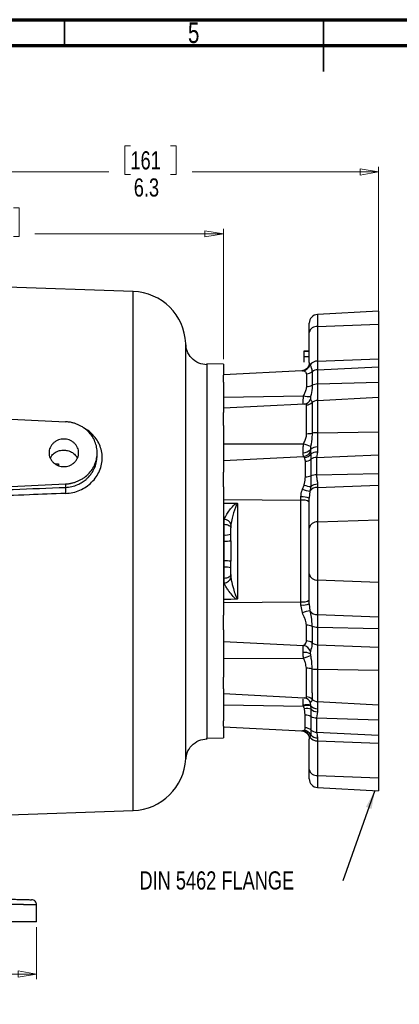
# Model space of a CAD drawing. Header units: inches. Extents: x 0.6 to 16.3, y 0.2 to 11.5.
# Tile 24 of 33: x 6.2 to 9, y 4 to 11.5. Entities that reach past the tile are written whole.
import ezdxf

# ---------------------------------------------------------------- set-up
doc = ezdxf.new("R2010")
doc.units = ezdxf.units.IN
doc.header["$MEASUREMENT"] = 0
doc.styles.add('SLDTEXTSTYLE0', font='TXT', dxfattribs={"width": 0.75})
doc.dimstyles.new('SLDDIMSTYLE1', dxfattribs={"dimtxt": 0.137795, "dimasz": 0.14, "dimexe": 0, "dimexo": 0.0625, "dimgap": 0.034449, "dimtad": 0, "dimdec": 1, "dimlfac": 1.5, "dimrnd": 1e-09, "dimzin": 12, "dimdsep": 46, "dimtxsty": 'SLDTEXTSTYLE0', "dimblk1": 'CLOSED', "dimblk2": 'CLOSED', "dimsah": 1, "dimcen": 0.09, "dimadec": 0, "dimazin": 3, "dimtfac": 1, "dimtdec": 1, "dimtofl": 0, "dimtmove": 0, "dimatfit": 3, "dimldrblk": 'CLOSED', "dimfxl": 0, "dimfrac": 2, "dimtolj": 1, "dimtzin": 12, "dimarcsym": 0})
doc.dimstyles.new('SLDDIMSTYLE4', dxfattribs={"dimtxt": 0.18, "dimasz": 0.14, "dimexe": 0, "dimexo": 0.0625, "dimgap": 0, "dimtad": 0, "dimtih": 1, "dimtoh": 1, "dimdec": 0, "dimrnd": 1e-09, "dimzin": 0, "dimdsep": 46, "dimtxsty": 'Standard', "dimsah": 1, "dimcen": 0.09, "dimadec": 0, "dimazin": 0, "dimtfac": 0.14, "dimtdec": 0, "dimtofl": 0, "dimtmove": 0, "dimatfit": 3, "dimfxl": 0, "dimfrac": 2, "dimtolj": 1, "dimtzin": 0, "dimarcsym": 0})

# ---------------------------------------------------------------- blocks, each defined once
blk = doc.blocks.new('_Closed')
at = {"color": 0, "linetype": 'ByBlock', "lineweight": -2}
for p, q in [((-1, 0.166667), (0, 0)), ((-1, 0.166667), (-1, -0.166667)), ((0, 0), (-1, -0.166667)), ((0, 0), (-1, 0))]:
    blk.add_line(p, q, dxfattribs=at)
blk = doc.blocks.new('_D_7')
at = {"color": 7, "linetype": 'Continuous', "lineweight": 0}
for p, q in [((6.9983, 10.538), (6.9563, 10.538)), ((6.9563, 10.538), (6.9563, 10.3192)), ((7.3037, 10.538), (7.3457, 10.538)), ((7.3457, 10.538), (7.3457, 10.3192)), ((4.6589, 10.2779), (4.6589, 10.3789)), ((4.6589, 10.3395), (6.8354, 10.3395)), ((6.9563, 10.3192), (6.9983, 10.3192)), ((7.3457, 10.3192), (7.3037, 10.3192)), ((8.8836, 10.3395), (7.4665, 10.3395)), ((8.8836, 9.2231), (8.8836, 10.3789))]:
    blk.add_line(p, q, dxfattribs=at)
at = {"color": 7, "linetype": 'Continuous', "lineweight": 18, "xscale": 0.14, "yscale": 0.14, "rotation": 180.0000000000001}
blk.add_blockref('_Closed', (4.6589, 10.3395), dxfattribs=at)
at = {"color": 7, "linetype": 'Continuous', "lineweight": 18, "xscale": 0.14, "yscale": 0.14}
blk.add_blockref('_Closed', (8.8836, 10.3395), dxfattribs=at)
at = {"color": 7, "linetype": 'Continuous', "lineweight": 18, "char_height": 0.1378, "attachment_point": 1, "style": 'SLDTEXTSTYLE0'}
for s, insert in [('161', (6.9983, 10.4969)), ('6.3', (7.0237, 10.2907))]:
    blk.add_mtext(s, dxfattribs=dict(at, insert=insert))
blk = doc.blocks.new('_D_8')
at = {"color": 7, "linetype": 'Continuous', "lineweight": 0}
for p, q in [((5.8043, 10.0682), (5.7623, 10.0682)), ((5.7623, 10.0682), (5.7623, 9.8494)), ((6.1097, 10.0682), (6.1517, 10.0682)), ((6.1517, 10.0682), (6.1517, 9.8494)), ((7.7043, 8.9188), (7.7043, 9.9091)), ((4.6589, 9.8697), (5.6415, 9.8697)), ((5.7623, 9.8494), (5.8043, 9.8494)), ((6.1517, 9.8494), (6.1097, 9.8494)), ((7.7043, 9.8697), (6.2725, 9.8697))]:
    blk.add_line(p, q, dxfattribs=at)
at = {"color": 7, "linetype": 'Continuous', "lineweight": 18, "xscale": 0.14, "yscale": 0.14, "rotation": 180.0000000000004}
blk.add_blockref('_Closed', (4.6589, 9.8697), dxfattribs=at)
at = {"color": 7, "linetype": 'Continuous', "lineweight": 18, "xscale": 0.14, "yscale": 0.14}
blk.add_blockref('_Closed', (7.7043, 9.8697), dxfattribs=at)
at = {"color": 7, "linetype": 'Continuous', "lineweight": 18, "char_height": 0.1378, "attachment_point": 1, "style": 'SLDTEXTSTYLE0'}
for s, insert in [('116', (5.8043, 10.027)), ('4.6', (5.8297, 9.8209))]:
    blk.add_mtext(s, dxfattribs=dict(at, insert=insert))
blk = doc.blocks.new('_D_11')
at = {"color": 7, "linetype": 'Continuous', "lineweight": 0}
for p, q in [((3.0323, 4.6056), (3.0323, 4.2092)), ((6.2856, 4.6056), (6.2856, 4.2092)), ((5.0173, 4.447), (4.9753, 4.447)), ((4.9753, 4.447), (4.9753, 4.2283)), ((5.3227, 4.447), (5.3647, 4.447)), ((5.3647, 4.447), (5.3647, 4.2283)), ((3.0323, 4.2486), (4.8544, 4.2486)), ((4.9753, 4.2283), (5.0173, 4.2283)), ((5.3647, 4.2283), (5.3227, 4.2283)), ((6.2856, 4.2486), (5.4855, 4.2486))]:
    blk.add_line(p, q, dxfattribs=at)
at = {"color": 7, "linetype": 'Continuous', "lineweight": 18, "xscale": 0.14, "yscale": 0.14, "rotation": 180.0000000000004}
blk.add_blockref('_Closed', (3.0323, 4.2486, 0.4416), dxfattribs=at)
at = {"color": 7, "linetype": 'Continuous', "lineweight": 18, "xscale": 0.14, "yscale": 0.14}
blk.add_blockref('_Closed', (6.2856, 4.2486, 0.4416), dxfattribs=at)
at = {"color": 7, "linetype": 'Continuous', "lineweight": 18, "char_height": 0.1378, "attachment_point": 1, "style": 'SLDTEXTSTYLE0'}
for s, insert in [('124', (5.0173, 4.4059)), ('4.9', (5.0427, 4.1997))]:
    blk.add_mtext(s, dxfattribs=dict(at, insert=insert))
blk = doc.blocks.new('SW_NOTE_0_2')
at = {"color": 0, "linetype": 'Continuous', "lineweight": 0, "insert": (-1.5448, 0.0716), "char_height": 0.137795, "attachment_point": 1, "style": 'SLDTEXTSTYLE0'}
blk.add_mtext('DIN 5462 FLANGE', dxfattribs=at)

msp = doc.modelspace()

# ---------------------------------------------------------------- linework, layer by layer
at = {"color": 7, "linetype": 'Continuous', "lineweight": 70}
for p, q in [((0.5906, 11.4961), (16.3386, 11.4961)), ((0.7874, 11.2992), (16.1417, 11.2992))]:
    msp.add_line(p, q, dxfattribs=at)
at = {"color": 7, "linetype": 'Continuous', "lineweight": 35}
for p, q in [((6.4961, 11.2992), (6.4961, 11.4961)), ((8.4646, 11.4961), (8.4646, 11.1024)), ((8.4646, 11.2992), (8.4646, 11.4961))]:
    msp.add_line(p, q, dxfattribs=at)
at = {"color": 7, "linetype": 'Continuous', "lineweight": 25}
for p, q in [((7.02, 9.4322), (4.6589, 9.5147)), ((8.8836, 9.2821), (8.4201, 9.2578)), ((8.8836, 9.2821), (8.8836, 9.1837)), ((8.3569, 9.1195), (8.3569, 9.1912)), ((8.4201, 9.1666), (8.8836, 9.1837)), ((8.4201, 9.1666), (8.4201, 8.9036)), ((8.8836, 9.1837), (8.8836, 8.9207)), ((8.3569, 8.8925), (8.3569, 9.1195)), ((8.3169, 8.9802), (8.3569, 8.9802)), ((8.3169, 8.978), (8.3569, 8.978)), ((8.3169, 8.978), (8.3169, 8.9372)), ((8.3169, 8.9372), (8.3569, 8.9372)), ((8.3169, 8.9372), (8.3169, 8.8947)), ((8.4201, 8.9036), (8.8836, 8.9207)), ((8.4201, 8.9036), (8.4201, 8.8383)), ((8.8836, 8.9207), (8.8836, 8.8605)), ((7.7043, 8.8795), (7.579, 8.8838)), ((7.579, 8.8838), (7.579, 8.8799)), ((7.7043, 8.8795), (7.7043, 8.7963)), ((8.3007, 8.8295), (7.7043, 8.7982)), ((8.4201, 8.8383), (8.8836, 8.8605)), ((8.4201, 8.8383), (8.4201, 8.7296)), ((8.8836, 8.8605), (8.8836, 8.7436)), ((7.7043, 8.7436), (7.7043, 8.7963)), ((7.7043, 8.7436), (7.7043, 8.5119)), ((8.4201, 8.7296), (8.8836, 8.7436)), ((8.4201, 8.7296), (8.4201, 8.6048)), ((8.8836, 8.7436), (8.8836, 8.6285)), ((7.7043, 8.6297), (8.3139, 8.6407)), ((8.4201, 8.6048), (8.8836, 8.6285)), ((8.4201, 8.6048), (8.4201, 8.3599)), ((8.8836, 8.6285), (8.8836, 8.3653)), ((4.6589, 8.5333), (6.5055, 8.4429)), ((8.3191, 8.5771), (7.7043, 8.5449)), ((8.337, 8.3522), (8.337, 8.5709)), ((8.3786, 8.5878), (8.3786, 8.3561)), ((7.7043, 8.4139), (7.7043, 8.5119)), ((7.7043, 8.4139), (7.7043, 8.0595)), ((8.4201, 8.3599), (8.8836, 8.3653)), ((8.4201, 8.3599), (8.4201, 8.2515)), ((8.8836, 8.3653), (8.8836, 8.1926)), ((7.7043, 8.2764), (8.3135, 8.2749)), ((8.3652, 8.2321), (8.3667, 8.2198)), ((8.4201, 8.2515), (8.4183, 8.2123)), ((6.7456, 8.1849), (6.7456, 8.2068)), ((7.7043, 8.1488), (8.3134, 8.1787)), ((8.3214, 8.1707), (8.3134, 8.1787)), ((8.3276, 8.1432), (8.3214, 8.1707)), ((8.3667, 8.2198), (8.3699, 8.1988)), ((8.3699, 8.1988), (8.3697, 8.1578)), ((8.4183, 8.2123), (8.4118, 8.1724)), ((8.4118, 8.1724), (8.8836, 8.1926)), ((8.8836, 8.1926), (8.8836, 8.0496)), ((7.7043, 7.9476), (7.7043, 8.0595)), ((8.4121, 8.0395), (8.8836, 8.0496)), ((8.8836, 8.0496), (8.8836, 7.9618)), ((5.0394, 7.8988), (6.5055, 7.9706)), ((6.5055, 7.9706), (6.5055, 7.9446)), ((7.7043, 7.9476), (7.7043, 7.4614)), ((8.3045, 7.9297), (8.3174, 7.9621)), ((8.3688, 7.9506), (8.3623, 7.9161)), ((8.4201, 7.9687), (8.4201, 7.9446)), ((8.4201, 7.9446), (8.8836, 7.9618)), ((8.4201, 7.9446), (8.4201, 7.6816)), ((8.8836, 7.9618), (8.8836, 7.6988)), ((7.7043, 7.8536), (8.2938, 7.847)), ((8.2938, 7.847), (8.2938, 7.8714)), ((8.3623, 7.9161), (8.3569, 7.8629)), ((8.3569, 7.6346), (8.3569, 7.8629)), ((7.8115, 7.8212), (7.8115, 7.0977)), ((8.2938, 7.0757), (8.2938, 7.847)), ((7.7043, 7.703), (7.7119, 7.7028)), ((7.7609, 7.5396), (7.7609, 7.6376)), ((8.3569, 7.2882), (8.3569, 7.6346)), ((8.4201, 7.6816), (8.8836, 7.6988)), ((8.4201, 7.6816), (8.4201, 7.2411)), ((8.8836, 7.6988), (8.8836, 7.2239)), ((7.7104, 7.5833), (7.7043, 7.5834)), ((7.7104, 7.5362), (7.7104, 7.5833)), ((7.7043, 7.4614), (7.7043, 6.9751)), ((7.7043, 7.3381), (7.7104, 7.3382)), ((7.7104, 7.3382), (7.7104, 7.3865)), ((7.7609, 7.2834), (7.7609, 7.3831)), ((8.3569, 7.0598), (8.3569, 7.2882)), ((7.7119, 7.2186), (7.7043, 7.2184)), ((8.4201, 7.2411), (8.8836, 7.2239)), ((8.4201, 7.2411), (8.4201, 6.9781)), ((8.8836, 7.2239), (8.8836, 6.9609)), ((7.7043, 7.0691), (8.2938, 7.0757)), ((8.2938, 7.0513), (8.2938, 7.0757)), ((8.3045, 6.9931), (8.2938, 7.0513)), ((8.3569, 7.0598), (8.3623, 7.0066)), ((7.7043, 6.8632), (7.7043, 6.9751)), ((8.4201, 6.9781), (8.8836, 6.9609)), ((8.4201, 6.9781), (8.4201, 6.883)), ((8.8836, 6.9609), (8.8836, 6.8732)), ((8.4201, 6.883), (8.8836, 6.8732)), ((8.4201, 6.883), (8.4201, 6.7499)), ((7.7043, 6.8632), (7.7043, 6.5026)), ((8.8836, 6.8732), (8.8836, 6.7301)), ((7.7043, 6.7735), (8.3129, 6.7435)), ((8.4201, 6.7499), (8.8836, 6.7301)), ((8.4201, 6.7499), (8.4201, 6.5628)), ((8.8836, 6.7301), (8.8836, 6.5574)), ((7.7043, 6.6462), (8.3128, 6.6475)), ((8.4201, 6.5628), (8.8836, 6.5574)), ((8.4201, 6.5628), (8.4201, 6.3179)), ((8.8836, 6.5574), (8.8836, 6.2942)), ((7.7043, 6.4153), (7.7043, 6.5026)), ((7.7043, 6.4153), (7.7043, 6.1721)), ((7.7043, 6.3785), (8.318, 6.3463)), ((7.7043, 6.2943), (8.3124, 6.2832)), ((8.3124, 6.2832), (8.3117, 6.29)), ((8.3659, 6.2889), (8.3663, 6.287)), ((8.3663, 6.287), (8.3696, 6.2609)), ((8.4201, 6.3179), (8.8836, 6.2942)), ((8.4201, 6.3179), (8.4201, 6.2624)), ((8.8836, 6.2942), (8.8836, 6.1791)), ((8.3266, 6.2152), (8.3205, 6.2625)), ((8.3696, 6.2609), (8.3697, 6.2042)), ((8.4187, 6.2389), (8.4127, 6.1934)), ((8.4201, 6.2624), (8.4187, 6.2389)), ((7.7043, 6.131), (7.7043, 6.1721)), ((8.4127, 6.1934), (8.8836, 6.1791)), ((8.8836, 6.1791), (8.8836, 6.0622)), ((7.7043, 6.131), (7.7043, 6.0432)), ((7.7043, 6.1268), (8.2993, 6.0956)), ((8.3041, 6.0963), (8.317, 6.1002)), ((8.3686, 6.0641), (8.3621, 6.0481)), ((8.4128, 6.0847), (8.8836, 6.0622)), ((8.8836, 6.0622), (8.8836, 6.002)), ((7.579, 6.0389), (7.7043, 6.0432)), ((8.3621, 6.0481), (8.3569, 6.032)), ((8.3569, 5.8032), (8.3569, 6.032)), ((8.4201, 6.0416), (8.4201, 6.0191)), ((8.4201, 6.0191), (8.8836, 6.002)), ((8.4201, 6.0191), (8.4201, 5.7562)), ((8.8836, 6.002), (8.8836, 5.739)), ((8.3569, 5.7315), (8.3569, 5.8032)), ((8.4201, 5.7562), (8.8836, 5.739)), ((8.8836, 5.739), (8.8836, 5.6406)), ((8.4201, 5.6649), (8.8836, 5.6406)), ((6.001, 5.4549), (7.02, 5.4905)), ((6.2856, 4.645), (6.2856, 4.7731))]:
    msp.add_line(p, q, dxfattribs=at)
at = {"color": 8, "linetype": 'Continuous', "lineweight": 25}
for p, q in [((7.02, 7.4614), (7.02, 9.4322)), ((8.4201, 9.2578), (8.4201, 9.1666)), ((8.3055, 8.8289), (8.3007, 8.8282)), ((6.4252, 8.1248), (6.4509, 8.1245)), ((6.4478, 8.1107), (6.4509, 8.1245)), ((6.4493, 8.1098), (6.4509, 8.1245)), ((6.4509, 8.1245), (6.4509, 8.1096)), ((7.02, 5.4905), (7.02, 7.4614)), ((8.4201, 5.7562), (8.4201, 5.6649))]:
    msp.add_line(p, q, dxfattribs=at)
at = {"color": 7, "linetype": 'Continuous', "lineweight": 25, "flags": 128}
for points in [[(7.7043, 7.8258), (7.7609, 7.825), (7.8021, 7.8245)], [(7.7108, 7.6646), (7.7207, 7.6638), (7.7302, 7.6621), (7.7389, 7.6595), (7.7464, 7.6562), (7.7526, 7.6521), (7.7572, 7.6476), (7.76, 7.6427), (7.7609, 7.6376)], [(7.7108, 7.256), (7.7207, 7.2568), (7.7302, 7.2585), (7.7389, 7.2611), (7.7464, 7.2646), (7.7526, 7.2686), (7.7572, 7.2733), (7.76, 7.2782), (7.7609, 7.2834)], [(7.8029, 7.0947), (7.7609, 7.0942), (7.7043, 7.0934)]]:
    msp.add_lwpolyline(points, dxfattribs=at)
at = {"color": 7, "linetype": 'Continuous', "lineweight": 25}
for centre, radius, start, end in [((7.0056, 9.0192), 0.4133, 2.45025, 88), ((8.4236, 9.1912), 0.0667, 93, 180), ((8.4142, 9.1085), 0.0583, 84.21171, 169.17046), ((8.4189, 8.833), 0.0706, 89.01183, 142.6055), ((8.2996, 8.8945), 0.0659, 275.16565, 343.56936), ((8.4231, 8.7684), 0.07, 92.43373, 129.32568), ((8.3343, 8.8766), 0.07, 272.48963, 309.3839), ((8.3362, 8.8061), 0.0965, 270.91091, 296.30715), ((8.4215, 8.6331), 0.0965, 90.844, 116.21571), ((8.3497, 8.7312), 0.0974, 248.43607, 280.23417), ((8.4235, 8.5374), 0.0675, 92.82906, 131.64088), ((8.3337, 8.6383), 0.0675, 272.82906, 311.64088), ((8.3366, 8.583), 0.2308, 270.1145, 280.48643), ((8.4206, 8.1291), 0.2308, 90.1145, 100.48643), ((8.3076, 8.2865), 0.0792, 271.92844, 316.63544), ((8.1239, 7.7064), 0.5993, 66.08867, 71.55755), ((8.4182, 8.1697), 0.0818, 88.66311, 130.38137), ((8.3006, 8.2505), 0.0729, 280.075, 335.12778), ((8.3115, 8.2438), 0.0737, 277.77716, 322.38688), ((8.3254, 8.2181), 0.0749, 271.73041, 306.30712), ((8.4143, 8.0975), 0.0749, 91.92788, 126.53241), ((8.4127, 8.1385), 0.074, 85.68833, 125.42827), ((8.3268, 8.1546), 0.1298, 270.23389, 289.31671), ((8.4129, 7.9102), 0.1293, 90.37186, 109.53488), ((8.4385, 8.3707), 0.4609, 253.10534, 260.48995), ((8.389, 8.1621), 0.2125, 250.31745, 264.54367), ((8.4187, 7.8746), 0.07, 88.85223, 143.6787), ((8.4199, 7.8874), 0.0813, 89.82532, 128.97064), ((8.3087, 7.7432), 0.1291, 68.05655, 96.65272), ((8.3082, 7.7631), 0.0852, 55.08646, 99.73971), ((7.7089, 7.6485), 0.0544, 13.71477, 86.7915), ((8.4142, 7.6236), 0.0583, 84.21171, 169.17046), ((7.7224, 7.7085), 0.1258, 264.50485, 287.81855), ((7.7225, 7.736), 0.2001, 266.52075, 281.06179), ((7.7225, 7.1867), 0.2001, 78.93821, 93.47925), ((7.7224, 7.2141), 0.1247, 72.02087, 95.5414), ((7.7089, 7.2728), 0.0543, 273.12363, 346.3747), ((8.4142, 7.2991), 0.0583, 190.82954, 275.78829), ((8.3082, 7.1596), 0.0852, 260.26029, 304.91354), ((8.3087, 7.1795), 0.1291, 263.34728, 291.94345), ((8.4385, 6.552), 0.4609, 99.51005, 106.89466), ((8.4187, 7.0481), 0.07, 216.3213, 271.14777), ((8.3349, 6.768), 0.1296, 70.7208, 89.82182), ((8.4208, 7.0122), 0.1292, 250.53702, 269.70557), ((8.3001, 6.6719), 0.0728, 24.15912, 79.88746), ((8.3338, 6.7042), 0.0748, 53.73021, 88.34473), ((8.4225, 6.8247), 0.0748, 233.54134, 268.17847), ((8.3214, 6.5939), 0.0976, 63.47491, 96.78982), ((8.1198, 7.2468), 0.6296, 287.851, 293.06626), ((8.3346, 6.3444), 0.2266, 79.06288, 89.88538), ((8.4204, 6.7902), 0.2274, 259.15601, 269.93883), ((8.3372, 6.2122), 0.0818, 69.48837, 108.17376), ((8.3458, 6.194), 0.0952, 77.59566, 110.53806), ((8.3326, 6.2855), 0.0675, 47.7424, 87.24727), ((8.4209, 6.3326), 0.0702, 218.50233, 269.37716), ((8.4234, 6.3853), 0.0675, 227.67296, 267.17555), ((8.3418, 6.1637), 0.101, 74.01911, 102.15682), ((8.3254, 6.1207), 0.0946, 62.05929, 89.23046), ((8.4254, 6.3197), 0.081, 226.51973, 265.2815), ((8.4137, 6.2881), 0.0948, 242.30794, 269.40651), ((8.2983, 6.0303), 0.0662, 15.53709, 85.02521), ((8.3083, 6.0328), 0.0679, 27.46024, 82.62589), ((8.3237, 6.0496), 0.0697, 48.75288, 87.63958), ((8.4211, 6.1141), 0.0725, 223.57778, 269.20063), ((8.4157, 6.1544), 0.0698, 228.69397, 267.58313), ((8.4186, 6.0888), 0.0697, 215.811, 271.22493), ((7.0056, 5.9036), 0.4133, 272, 356.99499), ((8.4142, 5.8142), 0.0583, 190.82954, 275.78829), ((8.4236, 5.7315), 0.0667, 180, 267)]:
    msp.add_arc(centre, radius, start, end, dxfattribs=at)
at = {"color": 8, "linetype": 'Continuous', "lineweight": 25}
for centre, radius, start, end in [((8.3108, 8.6381), 0.0617, 280.73032, 335.61738), ((8.3095, 6.2851), 0.0619, 23.48127, 78.84311)]:
    msp.add_arc(centre, radius, start, end, dxfattribs=at)
at = {"color": 7, "linetype": 'Continuous', "lineweight": 25}
for points, knots in [([(7.4184, 5.8819), (7.4184, 5.8818), (7.4184, 5.8809), (7.4184, 5.8842), (7.4184, 5.8912), (7.4184, 5.9029), (7.4184, 5.916), (7.4184, 5.929), (7.4184, 5.942), (7.4184, 5.9583), (7.4184, 5.9782), (7.4184, 6.0038), (7.4184, 6.0341), (7.4183, 6.0672), (7.4183, 6.0976), (7.4183, 6.1242), (7.4183, 6.1449), (7.4183, 6.1613), (7.4184, 6.1752), (7.4184, 6.1901), (7.4184, 6.2061), (7.4184, 6.2233), (7.4184, 6.2397), (7.4184, 6.2576), (7.4184, 6.2757), (7.4184, 6.2971), (7.4184, 6.3202), (7.4184, 6.3612), (7.4185, 6.4182), (7.4185, 6.489), (7.4185, 6.5565), (7.4185, 6.625), (7.4185, 6.6982), (7.4185, 6.7774), (7.4185, 6.8389), (7.4185, 6.8811), (7.4185, 6.9028), (7.4185, 6.9262), (7.4185, 6.9513), (7.4185, 6.978), (7.4184, 7.0155), (7.4184, 7.0589), (7.4184, 7.1033), (7.4184, 7.1454), (7.4184, 7.1959), (7.4184, 7.2577), (7.4183, 7.3258), (7.4183, 7.3935), (7.4184, 7.4673), (7.4184, 7.5447), (7.4184, 7.6254), (7.4185, 7.7173), (7.4185, 7.8135), (7.4185, 7.9102), (7.4186, 7.9915), (7.4186, 8.0686), (7.4186, 8.1449), (7.4186, 8.2234), (7.4186, 8.2994), (7.4186, 8.3733), (7.4185, 8.4381), (7.4185, 8.5075), (7.4185, 8.569), (7.4184, 8.6256), (7.4184, 8.6675), (7.4184, 8.7059), (7.4183, 8.7423), (7.4183, 8.7796), (7.4183, 8.8177), (7.4184, 8.8546), (7.4184, 8.8896), (7.4184, 8.9239), (7.4185, 8.957), (7.4185, 8.986), (7.4185, 9.009), (7.4186, 9.0251), (7.4186, 9.0341), (7.4186, 9.0352), (7.4186, 9.0356)], [0, 0, 0, 0, 0.000214, 0.018468, 0.036249, 0.053558, 0.068971, 0.078284, 0.08867, 0.100131, 0.112665, 0.126275, 0.14341, 0.1583, 0.170941, 0.181335, 0.18948, 0.194124, 0.199017, 0.204159, 0.20955, 0.215191, 0.22108, 0.225406, 0.23211, 0.237901, 0.244749, 0.252653, 0.273452, 0.292041, 0.308425, 0.324454, 0.34213, 0.360273, 0.378886, 0.383322, 0.388083, 0.39317, 0.398583, 0.404322, 0.410387, 0.422598, 0.431913, 0.43833, 0.448886, 0.463343, 0.476475, 0.490701, 0.504721, 0.521547, 0.537934, 0.554104, 0.578181, 0.597794, 0.61525, 0.630552, 0.648298, 0.666268, 0.684464, 0.701993, 0.720285, 0.733613, 0.756723, 0.771116, 0.783139, 0.795089, 0.80798, 0.819844, 0.834899, 0.851439, 0.865825, 0.882951, 0.903942, 0.924609, 0.945913, 0.967534, 0.988526, 1, 1, 1, 1]), ([(7.5811, 8.8746), (7.5592, 8.8777), (7.5155, 8.8839), (7.461, 8.9235), (7.4255, 8.9768), (7.4213, 9.0172), (7.4193, 9.0357)], [0, 0, 0, 0, 0.260551, 0.520267, 0.779527, 1, 1, 1, 1]), ([(8.3563, 8.8914), (8.3563, 8.8872), (8.356, 8.8766), (8.349, 8.8599), (8.337, 8.845), (8.3227, 8.8353), (8.3095, 8.8306), (8.3031, 8.8299), (8.3002, 8.8296)], [0, 0, 0, 0, 0.132535, 0.333254, 0.539364, 0.716398, 0.874318, 1, 1, 1, 1]), ([(8.3374, 8.8067), (8.3356, 8.8115), (8.333, 8.8182), (8.3196, 8.8255), (8.3115, 8.8274), (8.3055, 8.8289)], [0, 0, 0, 0, 0.384735, 0.54712, 1, 1, 1, 1]), ([(8.3569, 8.8925), (8.357, 8.8921), (8.3571, 8.888), (8.3601, 8.8816), (8.3628, 8.8759)], [0, 0, 0, 0, 0.106781, 1, 1, 1, 1]), ([(8.3628, 8.8759), (8.3661, 8.8688), (8.3742, 8.8513), (8.377, 8.8333), (8.3787, 8.8225)], [0, 0, 0, 0, 0.406272, 1, 1, 1, 1]), ([(8.3377, 8.7097), (8.3377, 8.7223), (8.3376, 8.7479), (8.3375, 8.7816), (8.3374, 8.7979), (8.3374, 8.8067)], [0, 0, 0, 0, 0.31019, 0.629377, 1, 1, 1, 1]), ([(8.3787, 8.8225), (8.3788, 8.8132), (8.3788, 8.7961), (8.3789, 8.7605), (8.3789, 8.7334), (8.3789, 8.7196)], [0, 0, 0, 0, 0.370666, 0.680841, 1, 1, 1, 1]), ([(8.3139, 8.6407), (8.3181, 8.6495), (8.3264, 8.6672), (8.3361, 8.6902), (8.3373, 8.7042), (8.3377, 8.7097)], [0, 0, 0, 0, 0.3772553, 0.7598136, 1, 1, 1, 1]), ([(8.3789, 8.7196), (8.3787, 8.712), (8.3779, 8.6835), (8.3716, 8.6558), (8.367, 8.6354)], [0, 0, 0, 0, 0.265914, 1, 1, 1, 1]), ([(8.367, 8.6354), (8.3669, 8.6347), (8.3662, 8.6316), (8.3655, 8.6263), (8.3653, 8.6203), (8.3656, 8.6155), (8.3666, 8.6136), (8.367, 8.6127)], [0, 0, 0, 0, 0.0611739, 0.286538, 0.528301, 0.7744256, 1, 1, 1, 1]), ([(8.367, 8.6127), (8.3687, 8.6104), (8.3749, 8.6021), (8.377, 8.5939), (8.3786, 8.5878)], [0, 0, 0, 0, 0.268651, 1, 1, 1, 1]), ([(8.3222, 8.5776), (8.3216, 8.5774), (8.3204, 8.5771), (8.3194, 8.5772), (8.3189, 8.5772)], [0, 0, 0, 0, 0.602673, 1, 1, 1, 1]), ([(6.5055, 7.9706), (6.508, 7.9707), (6.513, 7.971), (6.5205, 7.9717), (6.5279, 7.9726), (6.5354, 7.9737), (6.5427, 7.975), (6.5554, 7.9775), (6.573, 7.9822), (6.5955, 7.9904), (6.6173, 8.0006), (6.6454, 8.0172), (6.6773, 8.0429), (6.7081, 8.08), (6.7301, 8.1212), (6.7429, 8.1639), (6.7469, 8.2068), (6.7429, 8.2496), (6.7301, 8.2923), (6.7081, 8.3335), (6.6773, 8.3706), (6.6454, 8.3963), (6.6173, 8.4129), (6.5955, 8.4231), (6.573, 8.4313), (6.553, 8.4366), (6.5354, 8.4399), (6.5205, 8.442), (6.5105, 8.4426), (6.5055, 8.4429)], [0, 0, 0, 0, 0.009781, 0.019544, 0.029298, 0.039051, 0.048811, 0.058587, 0.089502, 0.120435, 0.152548, 0.18468, 0.250112, 0.315544, 0.379711, 0.441491, 0.500003, 0.558515, 0.620295, 0.684463, 0.749895, 0.815327, 0.84744, 0.879571, 0.910486, 0.941419, 0.960946, 0.98045, 1, 1, 1, 1]), ([(6.5062, 7.8985), (6.5248, 7.9002), (6.5617, 7.9035), (6.6145, 7.9215), (6.6628, 7.9476), (6.7048, 7.9821), (6.7393, 8.0233), (6.7648, 8.0701), (6.7811, 8.1198), (6.7859, 8.1713), (6.7801, 8.2218), (6.7642, 8.2704), (6.739, 8.3151), (6.7045, 8.3538), (6.6735, 8.3798), (6.6527, 8.39), (6.648, 8.3923)], [0, 0, 0, 0, 0.076352, 0.152375, 0.228229, 0.303696, 0.37843, 0.453786, 0.530274, 0.603644, 0.67899, 0.753233, 0.828635, 0.9032, 0.978027, 1, 1, 1, 1]), ([(6.3799, 8.2068), (6.3799, 8.2134), (6.3812, 8.2265), (6.3873, 8.2461), (6.3976, 8.2647), (6.4122, 8.2815), (6.4302, 8.2951), (6.4502, 8.3048), (6.4711, 8.3105), (6.4923, 8.3123), (6.5135, 8.3105), (6.5344, 8.3048), (6.5543, 8.2951), (6.5723, 8.2815), (6.5869, 8.2647), (6.5973, 8.2461), (6.6034, 8.2265), (6.6053, 8.2068), (6.6034, 8.187), (6.5973, 8.1675), (6.5869, 8.1488), (6.5723, 8.132), (6.5543, 8.1184), (6.5344, 8.1088), (6.5135, 8.103), (6.4923, 8.1012), (6.4711, 8.103), (6.4502, 8.1088), (6.4302, 8.1184), (6.4122, 8.132), (6.3976, 8.1488), (6.3873, 8.1675), (6.3812, 8.187), (6.3799, 8.2002), (6.3799, 8.2068)], [0, 0, 0, 0, 0.030008, 0.060005, 0.092161, 0.124999, 0.157838, 0.189994, 0.219987, 0.249999, 0.279992, 0.310005, 0.342161, 0.374999, 0.407838, 0.439994, 0.469987, 0.499999, 0.529992, 0.560005, 0.592161, 0.624999, 0.657838, 0.689994, 0.719987, 0.749999, 0.779992, 0.810005, 0.842161, 0.874999, 0.907838, 0.939994, 0.970002, 1, 1, 1, 1]), ([(8.3135, 8.2749), (8.3176, 8.2844), (8.3259, 8.3035), (8.3355, 8.3294), (8.3366, 8.3459), (8.337, 8.3522)], [0, 0, 0, 0, 0.38027, 0.765996, 1, 1, 1, 1]), ([(8.3786, 8.3561), (8.3784, 8.3472), (8.3776, 8.3129), (8.3714, 8.2792), (8.3668, 8.2543)], [0, 0, 0, 0, 0.259021, 1, 1, 1, 1]), ([(6.3897, 8.1649), (6.3933, 8.1726), (6.4017, 8.1903), (6.4264, 8.2109), (6.4588, 8.2254), (6.4948, 8.2293), (6.5288, 8.2232), (6.5603, 8.208), (6.5829, 8.1875), (6.5918, 8.1705), (6.5948, 8.1648)], [0, 0, 0, 0, 0.104797, 0.238732, 0.377147, 0.51687, 0.648895, 0.767413, 0.920963, 1, 1, 1, 1]), ([(8.3103, 8.2073), (8.3102, 8.2112), (8.31, 8.2227), (8.3108, 8.2452), (8.3124, 8.2647), (8.3134, 8.2745), (8.3135, 8.2749)], [0, 0, 0, 0, 0.202737, 0.596225, 0.982207, 1, 1, 1, 1]), ([(8.3668, 8.2543), (8.3668, 8.2542), (8.3662, 8.2511), (8.3655, 8.2449), (8.3651, 8.2376), (8.3652, 8.2335), (8.3652, 8.2321)], [0, 0, 0, 0, 0.01624, 0.387771, 0.790405, 1, 1, 1, 1]), ([(8.3134, 8.1787), (8.3126, 8.1819), (8.311, 8.1886), (8.3105, 8.2008), (8.3103, 8.2073)], [0, 0, 0, 0, 0.465714, 1, 1, 1, 1]), ([(8.3697, 8.1578), (8.3697, 8.1472), (8.3697, 8.1257), (8.3697, 8.0835), (8.3697, 8.05), (8.3697, 8.0321)], [0, 0, 0, 0, 0.311344, 0.631717, 1, 1, 1, 1]), ([(8.4118, 8.1724), (8.4118, 8.1613), (8.4119, 8.1387), (8.412, 8.0941), (8.4121, 8.0586), (8.4121, 8.0395)], [0, 0, 0, 0, 0.310537, 0.63008, 1, 1, 1, 1]), ([(8.3273, 8.0248), (8.3273, 8.0416), (8.3274, 8.0728), (8.3275, 8.1126), (8.3276, 8.1329), (8.3276, 8.1432)], [0, 0, 0, 0, 0.367089, 0.679022, 1, 1, 1, 1]), ([(8.3174, 7.9621), (8.3187, 7.9657), (8.3259, 7.9864), (8.3267, 8.0075), (8.3273, 8.0248)], [0, 0, 0, 0, 0.175991, 1, 1, 1, 1]), ([(8.3697, 8.0321), (8.3699, 8.0183), (8.3703, 7.9906), (8.3693, 7.964), (8.3688, 7.9506)], [0, 0, 0, 0, 0.499629, 1, 1, 1, 1]), ([(8.4121, 8.0395), (8.4127, 8.0299), (8.4138, 8.0106), (8.4191, 7.9874), (8.4199, 7.9738), (8.4201, 7.9687)], [0, 0, 0, 0, 0.380944, 0.768625, 1, 1, 1, 1]), ([(5.7096, 7.9134), (5.8426, 7.9186), (6.1079, 7.9291), (6.3732, 7.9394), (6.5055, 7.9446)], [0, 0, 0, 0, 0.501337, 1, 1, 1, 1]), ([(8.2938, 7.8714), (8.2954, 7.8885), (8.2972, 7.9083), (8.3036, 7.9271), (8.3045, 7.9297)], [0, 0, 0, 0, 0.861443, 1, 1, 1, 1]), ([(6.5062, 7.8985), (6.4106, 7.8949), (6.3159, 7.8913), (6.1188, 7.8837), (6.0192, 7.8799), (5.8571, 7.8737), (5.7947, 7.8713), (5.7215, 7.8685), (5.716, 7.8683), (5.7103, 7.8681)], [0.97201612, 0.97201612, 0.97201612, 0.97201612, 0.97753319, 0.97753319, 0.98475838, 0.98475838, 0.98927412, 0.98927412, 0.98963545, 0.98963545, 0.98963545, 0.98963545]), ([(7.7119, 7.7028), (7.7172, 7.7153), (7.7264, 7.7374), (7.7522, 7.7728), (7.7732, 7.7977), (7.7897, 7.8157), (7.798, 7.8215), (7.8021, 7.8245)], [0, 0, 0, 0, 0.327644, 0.5782208, 0.8290792, 0.9144479, 1, 1, 1, 1]), ([(7.8115, 7.8212), (7.8111, 7.8211), (7.8103, 7.8211), (7.8087, 7.8201), (7.8047, 7.8155), (7.8006, 7.8059), (7.7869, 7.7701), (7.7715, 7.72), (7.7644, 7.6778), (7.7617, 7.6614)], [0, 0, 0, 0, 0.006139, 0.012414, 0.031167, 0.106805, 0.188215, 0.684818, 1, 1, 1, 1]), ([(7.8021, 7.8245), (7.8041, 7.8243), (7.8075, 7.824), (7.8105, 7.8222), (7.8114, 7.8212), (7.8115, 7.8212)], [0, 0, 0, 0, 0.60606, 0.976402, 1, 1, 1, 1]), ([(7.7108, 7.6646), (7.7108, 7.6673), (7.7108, 7.6758), (7.7109, 7.6892), (7.7116, 7.6982), (7.7119, 7.7028)], [0, 0, 0, 0, 0.181095, 0.585159, 1, 1, 1, 1]), ([(7.7104, 7.5833), (7.7105, 7.5899), (7.7106, 7.6031), (7.7108, 7.6236), (7.7108, 7.6446), (7.7108, 7.6579), (7.7108, 7.6646)], [0, 0, 0, 0, 0.2321378, 0.4695112, 0.730972, 1, 1, 1, 1]), ([(7.7617, 7.6614), (7.7614, 7.6552), (7.7609, 7.6475), (7.7609, 7.6392), (7.7609, 7.6376)], [0, 0, 0, 0, 0.806292, 1, 1, 1, 1]), ([(7.7104, 7.3865), (7.7104, 7.4114), (7.7105, 7.4613), (7.7104, 7.5112), (7.7104, 7.5362)], [0, 0, 0, 0, 0.499008, 1, 1, 1, 1]), ([(7.7609, 7.5396), (7.761, 7.504), (7.761, 7.4519), (7.761, 7.3997), (7.7609, 7.3831)], [0, 0, 0, 0, 0.681893, 1, 1, 1, 1]), ([(7.7108, 7.256), (7.7108, 7.2619), (7.7108, 7.2739), (7.7108, 7.294), (7.7106, 7.3157), (7.7105, 7.3307), (7.7104, 7.3382)], [0, 0, 0, 0, 0.235301, 0.476212, 0.73437, 1, 1, 1, 1]), ([(7.7119, 7.2186), (7.7117, 7.2203), (7.7112, 7.2263), (7.7108, 7.2383), (7.7108, 7.2501), (7.7108, 7.256)], [0, 0, 0, 0, 0.1656998, 0.5773648, 1, 1, 1, 1]), ([(7.7609, 7.2834), (7.761, 7.2765), (7.761, 7.2684), (7.7616, 7.2611), (7.7617, 7.26)], [0, 0, 0, 0, 0.846693, 1, 1, 1, 1]), ([(7.7617, 7.26), (7.7626, 7.2533), (7.766, 7.2262), (7.7781, 7.1819), (7.7912, 7.1394), (7.8001, 7.1151), (7.8042, 7.1053), (7.8075, 7.1002), (7.8092, 7.0985), (7.8101, 7.098), (7.8109, 7.0977), (7.8112, 7.0977), (7.8115, 7.0977)], [0, 0, 0, 0, 0.130343, 0.521762, 0.801338, 0.88666, 0.956695, 0.978293, 0.987039, 0.994512, 0.996118, 1, 1, 1, 1]), ([(7.8029, 7.0947), (7.802, 7.0952), (7.7971, 7.0981), (7.789, 7.1057), (7.7713, 7.1247), (7.7512, 7.1499), (7.7307, 7.1787), (7.7177, 7.2008), (7.7136, 7.2134), (7.7119, 7.2186)], [0, 0, 0, 0, 0.016988, 0.095181, 0.183451, 0.464018, 0.663137, 0.861756, 1, 1, 1, 1]), ([(7.8115, 7.0977), (7.8114, 7.0977), (7.811, 7.0972), (7.8096, 7.0962), (7.8068, 7.095), (7.8042, 7.0948), (7.8029, 7.0947)], [0, 0, 0, 0, 0.0257432, 0.1935865, 0.5623956, 1, 1, 1, 1]), ([(8.3353, 6.8977), (8.3335, 6.9105), (8.331, 6.928), (8.318, 6.9593), (8.3103, 6.9785), (8.3045, 6.9931)], [0, 0, 0, 0, 0.399582, 0.543733, 1, 1, 1, 1]), ([(8.3623, 7.0066), (8.3655, 6.9908), (8.3733, 6.9523), (8.3761, 6.9133), (8.3777, 6.8904)], [0, 0, 0, 0, 0.410068, 1, 1, 1, 1]), ([(8.3359, 6.779), (8.3359, 6.789), (8.3357, 6.8093), (8.3355, 6.8491), (8.3354, 6.8808), (8.3353, 6.8977)], [0, 0, 0, 0, 0.311754, 0.632548, 1, 1, 1, 1]), ([(8.3777, 6.8904), (8.3778, 6.8725), (8.3778, 6.8393), (8.3779, 6.797), (8.378, 6.7754), (8.378, 6.7645)], [0, 0, 0, 0, 0.367534, 0.679234, 1, 1, 1, 1]), ([(8.3098, 6.6909), (8.3097, 6.6959), (8.3095, 6.7061), (8.3098, 6.723), (8.3109, 6.7361), (8.3124, 6.7418), (8.3129, 6.7435)], [0, 0, 0, 0, 0.214158, 0.427232, 0.821709, 1, 1, 1, 1]), ([(8.3129, 6.7435), (8.3169, 6.7469), (8.3251, 6.7537), (8.3346, 6.7658), (8.3356, 6.7754), (8.3359, 6.779)], [0, 0, 0, 0, 0.3803417, 0.766258, 1, 1, 1, 1]), ([(8.378, 6.7645), (8.3778, 6.7592), (8.3771, 6.7384), (8.371, 6.7173), (8.3665, 6.7017)], [0, 0, 0, 0, 0.258289, 1, 1, 1, 1]), ([(8.3128, 6.6475), (8.3119, 6.6572), (8.3105, 6.6722), (8.31, 6.686), (8.3098, 6.6909)], [0, 0, 0, 0, 0.6523137, 1, 1, 1, 1]), ([(8.3665, 6.7017), (8.3663, 6.7008), (8.3655, 6.6977), (8.365, 6.6925), (8.3648, 6.6865), (8.3649, 6.683), (8.365, 6.6813)], [0, 0, 0, 0, 0.166503, 0.559997, 0.779442, 1, 1, 1, 1]), ([(8.365, 6.6813), (8.3651, 6.6797), (8.3653, 6.6753), (8.366, 6.6706), (8.3664, 6.6675)], [0, 0, 0, 0, 0.35963, 1, 1, 1, 1]), ([(8.3664, 6.6675), (8.3681, 6.6585), (8.3741, 6.6253), (8.3761, 6.5915), (8.3776, 6.5669)], [0, 0, 0, 0, 0.270614, 1, 1, 1, 1]), ([(8.335, 6.571), (8.3333, 6.5845), (8.3309, 6.603), (8.3209, 6.628), (8.3159, 6.64), (8.3128, 6.6475)], [0, 0, 0, 0, 0.511923, 0.699161, 1, 1, 1, 1]), ([(8.3359, 6.3529), (8.3358, 6.3573), (8.3356, 6.3663), (8.3354, 6.3894), (8.3352, 6.419), (8.3351, 6.4548), (8.335, 6.4958), (8.335, 6.5352), (8.335, 6.5609), (8.335, 6.571)], [0, 0, 0, 0, 0.150707, 0.301413, 0.452117, 0.60282, 0.75352, 0.904219, 1, 1, 1, 1]), ([(8.3776, 6.5669), (8.3776, 6.5562), (8.3776, 6.529), (8.3776, 6.4872), (8.3776, 6.4438), (8.3777, 6.4055), (8.3777, 6.3743), (8.3779, 6.3496), (8.3779, 6.3402), (8.378, 6.3354)], [0, 0, 0, 0, 0.095803, 0.244379, 0.397284, 0.545833, 0.698707, 0.847194, 1, 1, 1, 1]), ([(8.3205, 6.2625), (8.3199, 6.2643), (8.3177, 6.2713), (8.3146, 6.2781), (8.3124, 6.2832)], [0, 0, 0, 0, 0.265541, 1, 1, 1, 1]), ([(8.3181, 6.3462), (8.3189, 6.3463), (8.3199, 6.3463), (8.3213, 6.3459), (8.3215, 6.3459)], [0, 0, 0, 0, 0.839928, 1, 1, 1, 1]), ([(8.3664, 6.3098), (8.3662, 6.3095), (8.3654, 6.3083), (8.3646, 6.304), (8.3647, 6.298), (8.3654, 6.2919), (8.3657, 6.2902), (8.3659, 6.2889)], [0, 0, 0, 0, 0.099559, 0.344559, 0.828836, 0.872211, 1, 1, 1, 1]), ([(8.378, 6.3354), (8.3778, 6.3333), (8.3771, 6.3251), (8.3709, 6.3163), (8.3664, 6.3098)], [0, 0, 0, 0, 0.260244, 1, 1, 1, 1]), ([(8.3266, 6.1193), (8.3266, 6.1278), (8.3265, 6.1437), (8.3266, 6.1768), (8.3266, 6.2023), (8.3266, 6.2152)], [0, 0, 0, 0, 0.36377, 0.677339, 1, 1, 1, 1]), ([(8.3697, 6.2042), (8.3697, 6.1909), (8.3697, 6.1638), (8.3697, 6.1284), (8.3697, 6.1112), (8.3697, 6.102)], [0, 0, 0, 0, 0.312263, 0.633581, 1, 1, 1, 1]), ([(8.4127, 6.1934), (8.4128, 6.1793), (8.4128, 6.1506), (8.4128, 6.1129), (8.4128, 6.0946), (8.4128, 6.0847)], [0, 0, 0, 0, 0.310487, 0.629976, 1, 1, 1, 1]), ([(8.2991, 6.0954), (8.3015, 6.0952), (8.3078, 6.0948), (8.3216, 6.0902), (8.3366, 6.0801), (8.3492, 6.0646), (8.3563, 6.0473), (8.3564, 6.0358), (8.3565, 6.0313)], [0, 0, 0, 0, 0.100084, 0.269558, 0.455532, 0.650488, 0.861397, 1, 1, 1, 1]), ([(8.317, 6.1002), (8.3182, 6.1008), (8.3246, 6.1043), (8.3264, 6.1111), (8.3266, 6.1184), (8.3266, 6.1193)], [0, 0, 0, 0, 0.167303, 0.902411, 1, 1, 1, 1]), ([(8.3697, 6.102), (8.3699, 6.0962), (8.3702, 6.0845), (8.3691, 6.0709), (8.3686, 6.0641)], [0, 0, 0, 0, 0.499642, 1, 1, 1, 1]), ([(8.4128, 6.0847), (8.4139, 6.0788), (8.4161, 6.0667), (8.4188, 6.0501), (8.4201, 6.0416)], [0, 0, 0, 0, 0.49087, 1, 1, 1, 1]), ([(7.4209, 5.8821), (7.4226, 5.8977), (7.4268, 5.9353), (7.4611, 5.9863), (7.5154, 6.0264), (7.5592, 6.0326), (7.5811, 6.0357)], [0, 0, 0, 0, 0.192366, 0.461804, 0.730805, 1, 1, 1, 1]), ([(5.4948, 4.8327), (5.4995, 4.8326), (5.5089, 4.8324), (5.523, 4.832), (5.537, 4.8316), (5.551, 4.8313), (5.565, 4.8309), (5.5789, 4.8305), (5.5928, 4.8302), (5.6067, 4.8298), (5.6205, 4.8294), (5.6539, 4.8286), (5.7062, 4.8272), (5.7766, 4.8253), (5.8449, 4.8236), (5.9107, 4.8218), (5.9726, 4.8202), (6.0297, 4.8187), (6.0812, 4.8174), (6.1261, 4.8162), (6.1643, 4.8152), (6.1951, 4.8144), (6.2187, 4.8138), (6.2319, 4.8134), (6.2388, 4.8132), (6.2423, 4.8132), (6.2448, 4.8131), (6.2464, 4.813), (6.2466, 4.813), (6.2467, 4.813)], [0, 0, 0, 0, 0.011734, 0.0234529, 0.0351605, 0.0468604, 0.0585564, 0.0702521, 0.0819513, 0.0936576, 0.1053749, 0.1171067, 0.1789107, 0.2407249, 0.3049207, 0.3691264, 0.4345865, 0.5000557, 0.5655114, 0.6309763, 0.6951599, 0.7593534, 0.82114, 0.8829367, 0.9063739, 0.9297691, 0.953152, 0.9765525, 1, 1, 1, 1]), ([(6.2856, 4.7731), (6.2856, 4.7731), (6.2855, 4.7731), (6.2851, 4.7731), (6.2844, 4.7731), (6.2835, 4.7731), (6.2822, 4.7731), (6.2807, 4.7732), (6.2789, 4.7732), (6.2768, 4.7733), (6.2745, 4.7733), (6.2718, 4.7734), (6.2689, 4.7735), (6.2656, 4.7736), (6.2621, 4.7737), (6.2583, 4.7738), (6.2542, 4.7739), (6.2498, 4.774), (6.2451, 4.7741), (6.2401, 4.7742), (6.2348, 4.7743), (6.2293, 4.7745), (6.2234, 4.7746), (6.2173, 4.7748), (6.2108, 4.7749), (6.204, 4.7751), (6.197, 4.7753), (6.1897, 4.7755), (6.182, 4.7757), (6.1741, 4.7758), (6.1659, 4.7761), (6.1574, 4.7763), (6.1486, 4.7765), (6.1395, 4.7767), (6.1302, 4.7769), (6.1205, 4.7772), (6.1106, 4.7774), (6.1004, 4.7777), (6.0899, 4.7779), (6.0791, 4.7782), (6.0681, 4.7785), (6.0432, 4.7791), (6.0016, 4.7801), (5.9388, 4.7817), (5.8682, 4.7835), (5.8118, 4.7849), (5.7737, 4.7858), (5.7562, 4.7863), (5.7378, 4.7867), (5.7183, 4.7872), (5.6977, 4.7877), (5.6761, 4.7883), (5.6535, 4.7888), (5.6298, 4.7894), (5.605, 4.79), (5.5792, 4.7907), (5.5523, 4.7913), (5.5245, 4.792), (5.5055, 4.7925), (5.4959, 4.7927)], [0, 0, 0, 0, 0.011878, 0.023788, 0.03573, 0.047704, 0.05971, 0.071747, 0.083817, 0.095918, 0.108051, 0.120216, 0.132413, 0.144642, 0.156903, 0.169195, 0.18152, 0.193876, 0.206265, 0.218685, 0.231137, 0.243621, 0.256137, 0.268685, 0.281265, 0.293876, 0.30652, 0.319195, 0.331903, 0.344642, 0.357413, 0.370216, 0.383052, 0.395919, 0.408818, 0.421749, 0.434711, 0.447706, 0.460733, 0.473792, 0.486882, 0.500005, 0.560294, 0.623603, 0.689934, 0.759285, 0.773445, 0.788331, 0.803943, 0.820282, 0.837346, 0.855137, 0.873653, 0.892896, 0.912865, 0.933559, 0.95498, 0.977127, 1, 1, 1, 1]), ([(6.2856, 4.7731), (6.2856, 4.7782), (6.2846, 4.7833), (6.2807, 4.7929), (6.2779, 4.7973), (6.2707, 4.8047), (6.2664, 4.8076), (6.2569, 4.8118), (6.2518, 4.8129), (6.2467, 4.813)], [0, 0, 0, 0, 0.25, 0.25, 0.5, 0.5, 0.75, 0.75, 1, 1, 1, 1]), ([(6.2856, 4.645), (6.2856, 4.645), (6.2855, 4.645), (6.2851, 4.645), (6.2845, 4.645), (6.2836, 4.645), (6.2824, 4.645), (6.2809, 4.645), (6.2792, 4.645), (6.2772, 4.645), (6.275, 4.645), (6.269, 4.645), (6.2563, 4.645), (6.2314, 4.645), (6.1991, 4.645), (6.159, 4.645), (6.1118, 4.645), (6.0577, 4.645), (5.9978, 4.645), (5.9328, 4.645), (5.8636, 4.645), (5.7918, 4.645), (5.7179, 4.645), (5.6582, 4.645), (5.6134, 4.645), (5.5842, 4.645), (5.5549, 4.645), (5.5255, 4.645), (5.5058, 4.645), (5.4959, 4.645)], [0, 0, 0, 0, 0.011732, 0.023449, 0.035154, 0.046852, 0.058546, 0.07024, 0.081937, 0.093642, 0.105357, 0.117087, 0.178882, 0.240687, 0.304877, 0.369077, 0.434534, 0.500002, 0.565459, 0.630928, 0.695117, 0.759317, 0.821112, 0.882918, 0.906359, 0.929758, 0.953145, 0.976549, 1, 1, 1, 1])]:
    msp.add_open_spline(points, degree=3, knots=knots, dxfattribs=at)
at = {"color": 8, "linetype": 'Continuous', "lineweight": 25}
for points, knots in [([(7.579, 8.8799), (7.579, 8.8751), (7.579, 8.8648), (7.579, 8.7831), (7.579, 8.652), (7.579, 8.4736), (7.579, 8.2568), (7.579, 8.0092), (7.579, 7.7407), (7.579, 7.4614), (7.579, 7.1821), (7.579, 6.9135), (7.579, 6.666), (7.579, 6.4489), (7.579, 6.2712), (7.579, 6.1377), (7.579, 6.061), (7.579, 6.0298), (7.579, 6.04), (7.579, 6.0407)], [0, 0, 0, 0, 0.053724, 0.116532, 0.179341, 0.24215, 0.304959, 0.367768, 0.430577, 0.493385, 0.556194, 0.619003, 0.681812, 0.744621, 0.807429, 0.870238, 0.933047, 0.995856, 1, 1, 1, 1]), ([(8.3135, 8.577), (8.3128, 8.5773), (8.3111, 8.5781), (8.3104, 8.5898), (8.3109, 8.6085), (8.3124, 8.627), (8.3137, 8.6382), (8.3139, 8.6407)], [0, 0, 0, 0, 0.207057, 0.454411, 0.695861, 0.932007, 1, 1, 1, 1]), ([(8.337, 8.5709), (8.3353, 8.5732), (8.3328, 8.5764), (8.3241, 8.5773), (8.3205, 8.577), (8.3191, 8.5769)], [0, 0, 0, 0, 0.589415, 0.837864, 1, 1, 1, 1]), ([(6.5055, 7.9446), (6.5212, 7.946), (6.5531, 7.949), (6.5894, 7.9614), (6.6153, 7.9739), (6.6314, 7.9833), (6.6468, 7.9938), (6.6617, 8.0058), (6.6788, 8.0217), (6.6936, 8.0387), (6.7075, 8.058), (6.7182, 8.0759), (6.7317, 8.1045), (6.7432, 8.1408), (6.7448, 8.1708), (6.7456, 8.1849)], [0, 0, 0, 0, 0.12232, 0.250068, 0.297584, 0.348542, 0.396825, 0.445036, 0.500163, 0.58251, 0.624816, 0.691285, 0.750068, 0.882374, 1, 1, 1, 1]), ([(8.3117, 6.29), (8.3113, 6.2945), (8.31, 6.3081), (8.3091, 6.327), (8.3095, 6.3357), (8.3097, 6.3399)], [0, 0, 0, 0, 0.206869, 0.6188, 1, 1, 1, 1]), ([(8.318, 6.3467), (8.3202, 6.3465), (8.3266, 6.3461), (8.3344, 6.3481), (8.3355, 6.3516), (8.3359, 6.3529)], [0, 0, 0, 0, 0.251588, 0.716075, 1, 1, 1, 1]), ([(8.2994, 6.0966), (8.3, 6.0962), (8.3008, 6.0957), (8.3033, 6.0961), (8.3041, 6.0963)], [0, 0, 0, 0, 0.691363, 1, 1, 1, 1])]:
    msp.add_open_spline(points, degree=3, knots=knots, dxfattribs=at)
at = {"color": 7, "linetype": 'Continuous', "lineweight": 25}
msp.add_open_spline([(6.5055, 7.9446), (6.5053, 7.9412), (6.5051, 7.9278), (6.5058, 7.9078), (6.5062, 7.8985)], degree=3, dxfattribs=at)

# ---------------------------------------------------------------- block references
at = {"color": 7, "linetype": 'Continuous', "lineweight": 0}
msp.add_blockref('SW_NOTE_0_2', (8.6118, 4.9569), dxfattribs=at)

# ---------------------------------------------------------------- texts
at = {"color": 7, "linetype": 'Continuous', "lineweight": 0, "insert": (7.4787, 11.4753), "char_height": 0.1562, "attachment_point": 2, "style": 'SLDTEXTSTYLE0'}
msp.add_mtext('5', dxfattribs=at)

# ---------------------------------------------------------------- dimensions: what is measured, and where the dimension line sits
at = {"color": 7, "linetype": 'Continuous', "lineweight": 18}
for base, p1, p2, picture, middle in [((8.8836, 10.3395), (4.6589, 10.2385), (8.8836, 9.1837), '_D_7', (7.151, 10.3395)), ((4.6589, 9.8697), (7.7043, 8.8795), (4.6589, 10.2385), '_D_8', (5.957, 9.8697)), ((6.2856, 4.2486), (3.0323, 4.645), (6.2856, 4.645), '_D_11', (5.17, 4.2486))]:
    dim = msp.add_linear_dim(base=base, p1=p1, p2=p2, dimstyle='SLDDIMSTYLE1', dxfattribs=at)
    dim.commit()
    dim.dimension.update_dxf_attribs({"geometry": picture, "text_midpoint": middle, "dimtype": 160})

# ---------------------------------------------------------------- leaders
at = {"color": 7, "linetype": 'Continuous', "lineweight": 0}
msp.add_leader([(8.8558, 5.6421), (8.6118, 4.9569)], dimstyle='SLDDIMSTYLE4', dxfattribs=at)

doc.saveas('drawing.dxf')
